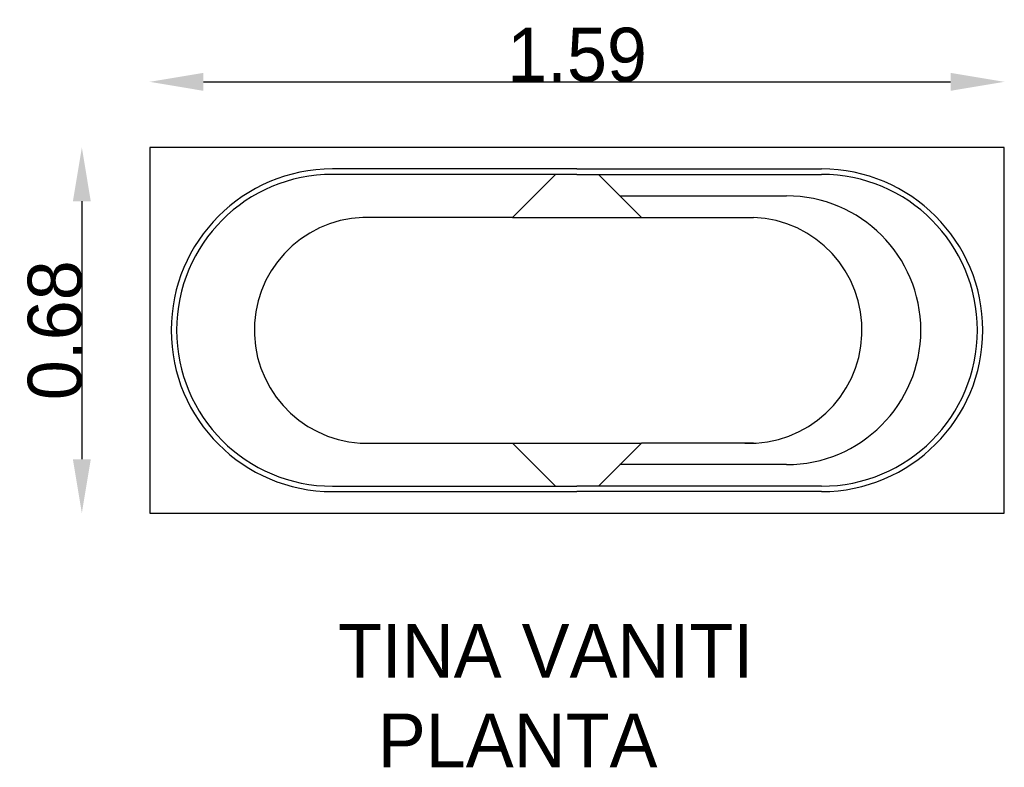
# Model space of a CAD drawing. Extents: x -1.5 to 0.34, y -1.19 to 0.2.
import ezdxf

# ---------------------------------------------------------------- set-up
doc = ezdxf.new("R2010")
doc.units = 0
doc.header["$MEASUREMENT"] = 0
doc.layers.get('0').update_dxf_attribs({"linetype": 'CONTINUOUS'})
doc.layers.get('DEFPOINTS').update_dxf_attribs({"linetype": 'CONTINUOUS'})
doc.dimstyles.get("Standard").update_dxf_attribs({"dimtxt": 0.18, "dimasz": 0.18, "dimexe": 0.18, "dimexo": 0.0625, "dimgap": 0.09, "dimtad": 0, "dimtih": 1, "dimtoh": 1, "dimdec": 4, "dimzin": 0, "dimdsep": 46, "dimtxsty": 'Standard', "dimcen": 0.09, "dimadec": 0, "dimazin": 0, "dimtfac": 1, "dimtdec": 4, "dimtofl": 0, "dimtmove": 0, "dimatfit": 3, "dimfxl": 0, "dimtolj": 1, "dimtzin": 0, "dimarcsym": 0})

# ---------------------------------------------------------------- blocks, each defined once
blk = doc.blocks.new('*D1')
at = {"color": 0, "linetype": 'ByBlock'}
blk.add_line((-1.3805, -0.138), (-1.3805, -0.618), dxfattribs=at)
for points in [[(-1.3972, -0.138), (-1.3639, -0.138), (-1.3805, -0.038)], [(-1.3972, -0.618), (-1.3639, -0.618), (-1.3805, -0.718)]]:
    blk.add_solid(points, dxfattribs=at)
at = {"layer": 'DEFPOINTS', "color": 0, "linetype": 'ByBlock'}
for p in [(-1.2543, -0.038), (-1.3805, -0.718), (-1.2543, -0.718)]:
    blk.add_point(p, dxfattribs=at)
at = {"color": 0, "linetype": 'ByBlock', "insert": (-1.4305, -0.378), "char_height": 0.1, "attachment_point": 5, "rotation": 90}
blk.add_mtext('\\A1;0.68', dxfattribs=at)
blk = doc.blocks.new('*D0')
at = {"color": 0, "linetype": 'ByBlock'}
blk.add_line((-1.1543, 0.0841), (0.2357, 0.0841), dxfattribs=at)
for points in [[(-1.1543, 0.1008), (-1.1543, 0.0674), (-1.2543, 0.0841)], [(0.2357, 0.1008), (0.2357, 0.0674), (0.3357, 0.0841)]]:
    blk.add_solid(points, dxfattribs=at)
at = {"layer": 'DEFPOINTS', "color": 0, "linetype": 'ByBlock'}
for p in [(0.3357, 0.0841), (-1.2543, -0.038), (0.3357, -0.038)]:
    blk.add_point(p, dxfattribs=at)
at = {"color": 0, "linetype": 'ByBlock', "insert": (-0.4593, 0.1341), "char_height": 0.1, "attachment_point": 5}
blk.add_mtext('\\A1;1.59', dxfattribs=at)

msp = doc.modelspace()

# ---------------------------------------------------------------- linework, layer by layer
for p, q in [((-0.4593, -0.078), (-0.9143, -0.078)), ((-0.4593, -0.088), (-0.9143, -0.088)), ((-0.5793, -0.168), (-0.4993, -0.088)), ((-0.4593, -0.078), (-0.0043, -0.078)), ((-0.4593, -0.088), (-0.0043, -0.088)), ((-0.3393, -0.168), (-0.4193, -0.088)), ((-0.3793, -0.128), (-0.0695, -0.128)), ((-0.5793, -0.168), (-0.8575, -0.168)), ((-0.5793, -0.168), (-0.3393, -0.168)), ((-0.3393, -0.168), (-0.1309, -0.168)), ((-0.8575, -0.588), (-0.5793, -0.588)), ((-0.5793, -0.588), (-0.3393, -0.588)), ((-0.5793, -0.588), (-0.4993, -0.668)), ((-0.3393, -0.588), (-0.4193, -0.668)), ((-0.1309, -0.588), (-0.3393, -0.588)), ((-0.0695, -0.628), (-0.3793, -0.628)), ((-0.9143, -0.668), (-0.4593, -0.668)), ((-0.0043, -0.668), (-0.4593, -0.668)), ((-0.9143, -0.678), (-0.4593, -0.678)), ((-0.0043, -0.678), (-0.4593, -0.678))]:
    msp.add_line(p, q)
msp.add_lwpolyline([(-1.2543, -0.718), (0.3357, -0.718), (0.3357, -0.038), (-1.2543, -0.038)], close=True)
for centre, radius, start, end in [((-0.9143, -0.378), 0.3, 90, 270), ((-0.9143, -0.378), 0.29, 90, 270), ((-0.0043, -0.378), 0.3, 270, 90), ((-0.0043, -0.378), 0.29, 270, 90), ((-0.0695, -0.378), 0.25, 270, 90), ((-0.8493, -0.378), 0.2102, 92.2403, 272.2403), ((-0.1391, -0.378), 0.2102, 267.7597, 87.7597)]:
    msp.add_arc(centre, radius, start, end)

# ---------------------------------------------------------------- texts
at = {"color": 5}
for s, p in [('TINA VANITI', (-0.9041, -1.0243)), ('  PLANTA', (-0.9041, -1.191))]:
    msp.add_text(s, height=0.1, dxfattribs=at).set_placement(p)

# ---------------------------------------------------------------- dimensions: what is measured, and where the dimension line sits
at = {"color": 1}
dim = msp.add_linear_dim(base=(0.3357, 0.0841), p1=(-1.2543, -0.038), p2=(0.3357, -0.038), dimstyle='Standard', override={"dimtxt": 0.1, "dimasz": 0.1, "dimexe": 1.25, "dimexo": 0.625, "dimgap": 0, "dimtad": 1, "dimtih": 0, "dimtoh": 0, "dimdec": 2, "dimzin": 8, "dimcen": 2.5, "dimse1": 1, "dimse2": 1, "dimtdec": 2, "dimtix": 1, "dimtofl": 1}, dxfattribs=at)
dim.commit()
dim.dimension.update_dxf_attribs({"geometry": '*D0', "text_midpoint": (-0.4593, 0.1341)})
dim = msp.add_linear_dim(base=(-1.3805, -0.718), p1=(-1.2543, -0.038), p2=(-1.2543, -0.718), angle=90, dimstyle='Standard', override={"dimtxt": 0.1, "dimasz": 0.1, "dimexe": 1.25, "dimexo": 0.625, "dimgap": 0, "dimtad": 1, "dimtih": 0, "dimtoh": 0, "dimdec": 2, "dimzin": 8, "dimcen": 2.5, "dimse1": 1, "dimse2": 1, "dimtdec": 2, "dimtix": 1, "dimtofl": 1}, dxfattribs=at)
dim.commit()
dim.dimension.update_dxf_attribs({"geometry": '*D1', "text_midpoint": (-1.4305, -0.378)})

doc.saveas('drawing.dxf')
